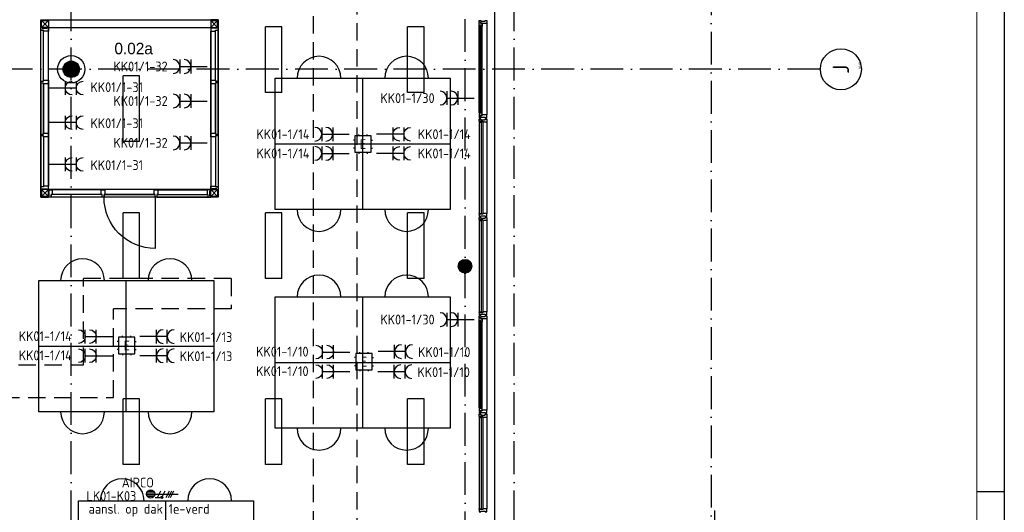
# Model space of a CAD drawing. Header units: millimetres. Extents: x 90707 to 259985, y -1262 to 84291.
# Tile 74 of 75: x 222703 to 240707, y 58708 to 67715. Entities that reach past the tile are written whole.
import ezdxf
from ezdxf.enums import TextEntityAlignment as Align

# ---------------------------------------------------------------- set-up
doc = ezdxf.new("R2010")
doc.units = ezdxf.units.MM
doc.header["$LTSCALE"] = 100
doc.linetypes.add('DASHDOT', pattern=[9, 6, -1.5, 0, -1.5])
doc.linetypes.add('HIDDEN', pattern=[9.525, 6.35, -3.175])
doc.layers.get('0').update_dxf_attribs({"linetype": 'CONTINUOUS'})
for name, color, linetype in [('02-61-70-lijn070', 130, 'CONTINUOUS'), ('AANSLWCD', 3, 'CONTINUOUS'), ('ABNSLWCD_ATTRIB', 2, 'CONTINUOUS'), ('AL$7----_STRAMIEN', 1, 'DASHDOT'), ('AL$8----_HULPLIJNEN', 2, 'CONTINUOUS'), ('AL21----_BUITENWAND', 4, 'CONTINUOUS'), ('AL21K---_ISOLATIE', 1, 'CONTINUOUS'), ('AL28----_KONSTRUKTIE', 3, 'CONTINUOUS'), ('AL31----_BUITENKOZ', 7, 'CONTINUOUS'), ('AL32----_BINNENKOZ', 7, 'CONTINUOUS'), ('ALN-----_BLOCKNAAM', 2, 'CONTINUOUS'), ('ALXAA---_GEWBETON', 12, 'CONTINUOUS'), ('ALXOU---_GLAS', 7, 'CONTINUOUS'), ('ARMATUUR', 8, 'CONTINUOUS'), ('EB62203-_ATTRIB', 2, 'CONTINUOUS'), ('EB62209-_ATTRIB', 2, 'CONTINUOUS'), ('EB63103-_ATTRIB', 2, 'CONTINUOUS'), ('EB6721--_ATTRIB', 2, 'CONTINUOUS'), ('EL62203-_KRACHT-WCD230', 3, 'CONTINUOUS'), ('EL62209-_KRACHT-ASP400', 3, 'CONTINUOUS'), ('EL63103-_LICHT-WCD230V', 3, 'CONTINUOUS'), ('EL6441--_DATACOM', 3, 'CONTINUOUS'), ('EL6721--_GEB-BEH-AUTO', 3, 'CONTINUOUS'), ('LIJN025', 10, 'CONTINUOUS'), ('LIJN050', 90, 'CONTINUOUS'), ('RUIMTEOMTREK', 2, 'CONTINUOUS'), ('TEKST25', 1, 'CONTINUOUS'), ('TEKST35', 50, 'CONTINUOUS'), ('TEKST50', 90, 'CONTINUOUS'), ('VOLGNUMMER', 7, 'CONTINUOUS'), ('W-INSTALLATIE', 8, 'HIDDEN')]:
    doc.layers.add(name, color=color, linetype=linetype)
doc.styles.add('1_8', font='ISO', dxfattribs={"height": 1.8})
doc.styles.add('BURO-035', font='BUROFONT.shx', dxfattribs={"height": 350})
doc.styles.add('ISO', font='ISO.SHX')
doc.styles.add('ROMAND', font='romand')
doc.styles.get("Standard").update_dxf_attribs({"font": 'iso.shx'})

# ---------------------------------------------------------------- blocks, each defined once
blk = doc.blocks.new('ES3W2A')
for p, q in [((1.25, 2), (-1.25, 2)), ((0, 2), (0, -3)), ((1.25, 0), (-1.25, 0))]:
    blk.add_line(p, q)
for centre in [(0, 3.25), (0, 1.25)]:
    blk.add_arc(centre, 1.25, 180, 0)
at = {"style": '1_8'}
for tag, flags, p in [('VERMOGEN', 9, (-2.5, 5)), ('GELIJK', 9, (5, 5)), ('GROEP', 8, (0, 5)), ('SCHAK', 8, (2.5, 5)), ('KAST', 9, (7, 5)), ('TAL', 8, (2.5, 5))]:
    blk.add_attdef(tag, text='', height=1.8, rotation=90, dxfattribs=dict(at, flags=flags)).set_placement(p, align=Align.MIDDLE_CENTER)
at = {"style": '1_8', "width": 0.7, "flags": 8}
blk.add_attdef('DOEL', text='', height=1.8, rotation=90, dxfattribs=at).set_placement((-2.5, 5), align=Align.MIDDLE_LEFT)
at = {"style": '1_8', "flags": 9}
blk.add_attdef('M_CODE', text='', height=1.8, dxfattribs=at).set_placement((0, 0), align=Align.MIDDLE_CENTER)
blk = doc.blocks.new('ES1116A2')
at = {"ltscale": 0.5}
for p, q in [((-1.5, 0.75), (-1.75, 0.75)), ((-0.75, 1.5), (-0.75, 1.75)), ((0.75, 1.5), (0.75, 1.75)), ((1.5, 0.75), (1.75, 0.75)), ((-1.5, -0.75), (-1.75, -0.75)), ((-0.75, -1.5), (-0.75, -1.75)), ((0.75, -1.5), (0.75, -1.75)), ((1.5, -0.75), (1.75, -0.75))]:
    blk.add_line(p, q, dxfattribs=at)
blk.add_lwpolyline([(-1.5, -1.5), (1.5, -1.5), (1.5, 1.5), (-1.5, 1.5)], close=True)
at = {"ltscale": 0.5, "style": '1_8'}
for tag, flags, p in [('VERMOGEN', 9, (-2.5, 3.5)), ('GROEP', 8, (0, 3.5)), ('SCHAK', 8, (2.5, 3.5)), ('KAST', 9, (7, 3.5)), ('DOEL', 8, (-2.5, 0))]:
    blk.add_attdef(tag, text='', height=1.8, rotation=90, dxfattribs=dict(at, flags=flags)).set_placement(p, align=Align.MIDDLE_LEFT)
for tag, flags, p in [('GELIJK', 9, (5, 3.5)), ('TAL', 8, (2.5, 3.5))]:
    blk.add_attdef(tag, text='', height=1.8, rotation=90, dxfattribs=dict(at, flags=flags)).set_placement(p, align=Align.MIDDLE_CENTER)
at = {"ltscale": 0.5, "style": '1_8', "flags": 8}
for tag, p in [('NUMMER', (0, 3)), ('CODE', (0, 0))]:
    blk.add_attdef(tag, text='', height=1.8, dxfattribs=at).set_placement(p, align=Align.MIDDLE)
at = {"ltscale": 0.5, "style": '1_8', "flags": 9}
blk.add_attdef('M_CODE', text='', height=1.8, dxfattribs=at).set_placement((0, 0), align=Align.MIDDLE_CENTER)
blk = doc.blocks.new('tafela')
at = {"layer": '02-61-70-lijn070', "color": 9}
for p, q in [((-1600, -1200), (-1600, 1200)), ((-1600, 1200), (1600, 1200)), ((0, -1200), (0, 1200)), ((1600, 1200), (1600, -1200)), ((-1600, 0), (1600, 0)), ((1600, -1200), (-1600, -1200))]:
    blk.add_line(p, q, dxfattribs=at)
for centre, start, end in [((-800, 1200), 0, 180), ((800, 1200), 0, 180), ((-800, -1200), 180, 0), ((800, -1200), 180, 0)]:
    blk.add_arc(centre, 400, start, end, dxfattribs=at)
blk = doc.blocks.new('A0-GE')
at = {"layer": 'LIJN025'}
blk.add_line((1495, 589), (1500, 589), dxfattribs=at)
blk.add_lwpolyline([(1500, 841), (1500, 0), (0, 0), (0, 841)], close=True, dxfattribs=at)
at = {"layer": 'LIJN050', "const_width": 0.2}
blk.add_lwpolyline([(1495, 836), (25, 836), (25, 5), (1495, 5)], close=True, dxfattribs=at)
at = {"layer": 'TEKST25', "style": 'ROMAND', "width": 2.899115}
blk.add_attdef('STATUS', text='', height=2.5, dxfattribs=at).set_placement((1454, 71.5), (1493, 71.5), align=Align.FIT)
at = {"layer": 'TEKST25', "style": 'ISO'}
for tag, p in [('E', (1455.25, 66)), ('NAAM-E', (1466.75, 66)), ('DATUM-E', (1485, 66)), ('D', (1455.25, 61)), ('NAAM-D', (1466.75, 61)), ('DATUM-D', (1485, 61)), ('C', (1455.25, 56)), ('NAAM-C', (1466.75, 56)), ('DATUM-C', (1485, 56)), ('B', (1455.25, 51)), ('NAAM-B', (1466.75, 51)), ('DATUM-B', (1485, 51)), ('A', (1455.25, 46)), ('NAAM-A', (1466.75, 46)), ('DATUM-A', (1485, 46))]:
    blk.add_attdef(tag, text='', height=2.5, dxfattribs=at).set_placement(p, align=Align.CENTER)
for tag, p in [('DATUM', (1332.75, 36.25)), ('SCHAAL', (1368, 36.25)), ('GETEKEND', (1398.25, 36.25)), ('GECONTOL.', (1433, 36.25)), ('FORMAAT', (1463.25, 28.25))]:
    blk.add_attdef(tag, p, '', height=2.5, dxfattribs=at)
at = {"layer": 'TEKST35', "style": 'ISO'}
for tag, p in [('PROJECT', (1334.5, 72.5)), ('PLAATS', (1334.5, 63.5)), ('INSTALLATIE-REGEL1', (1334.5, 52.5)), ('INSTALLATIE-REGEL2', (1334.5, 43.5))]:
    blk.add_attdef(tag, p, '', height=4, dxfattribs=at)
blk.add_attdef('PROJ.NR.', text='', height=4, dxfattribs=at).set_placement((1481, 23), align=Align.CENTER)
at = {"layer": 'TEKST50', "style": 'ISO'}
blk.add_attdef('FILE-NAAM', text='', height=5, dxfattribs=at).set_placement((1473.5, 7.5), align=Align.CENTER)
blk = doc.blocks.new('ES2X2')
for p, q in [((-0.45, 1.4), (-0.45, 2.6)), ((-0.15, 1.27), (-0.15, 2.73)), ((0.15, 1.27), (0.15, 2.73)), ((0.45, 1.4), (0.45, 2.6)), ((0, 1.25), (0, -3))]:
    blk.add_line(p, q)
at = {"color": 1}
for p, q in [((-0.72, -0.21), (-0.72, 0.11)), ((-0.64, -0.25), (-0.64, 0.15)), ((-0.6, 1.15), (-0.6, 0.35)), ((-0.6, 0.75), (0.6, 0.15)), ((-0.56, -0.25), (-0.56, 0.15)), ((-0.48, -0.21), (-0.48, 0.11)), ((-0.6, -0.05), (0.6, -0.65)), ((-0.6, -0.85), (0.6, -1.45)), ((-0.6, -1.25), (0.6, -1.85)), ((-0.6, -1.65), (0.6, -2.25))]:
    blk.add_line(p, q, dxfattribs=at)
blk.add_circle((0, 2), 0.75)
blk.add_circle((-0.6, -0.05), 0.2, dxfattribs=at)
at = {"style": '1_8'}
for tag, flags, p in [('VERMOGEN', 9, (-2.5, 4.5)), ('GROEP', 8, (0, 4.5)), ('SCHAK', 8, (2.5, 4.5)), ('KAST', 9, (7, 4.5)), ('DOEL', 8, (-2.5, 1))]:
    blk.add_attdef(tag, text='', height=1.8, rotation=90, dxfattribs=dict(at, flags=flags)).set_placement(p, align=Align.MIDDLE_LEFT)
at = {"style": '1_8', "flags": 8}
blk.add_attdef('TAL', text='', height=1.8, rotation=90, dxfattribs=at).set_placement((2.5, 4.5), align=Align.MIDDLE_CENTER)
at = {"style": '1_8', "flags": 9}
blk.add_attdef('M_CODE', text='', height=1.8, dxfattribs=at).set_placement((0, 0), align=Align.MIDDLE_CENTER)
blk = doc.blocks.new('1010')
at = {"layer": 'AL$7----_STRAMIEN', "color": 7, "linetype": 'Continuous'}
blk.add_circle((0, 750), 750, dxfattribs=at)
at = {"layer": 'AL$7----_STRAMIEN', "color": 3, "linetype": 'Continuous'}
blk.add_attdef('STR-NAAM', text='', height=600, rotation=360, dxfattribs=at).set_placement((0, 750), align=Align.MIDDLE)
at = {"layer": 'ALN-----_BLOCKNAAM', "linetype": 'Continuous'}
blk.add_text('1010', height=100, dxfattribs=at).set_placement((0, 0))
blk = doc.blocks.new('A$Cca306792')
at = {"layer": 'ALXAA---_GEWBETON'}
h = blk.add_hatch(dxfattribs=at)
h.set_pattern_fill('GEWPBET', color=8, scale=100, style=0)
h.set_pattern_definition([(0, (-10572.031, 30925.25), (0, 20), [])])
edge = h.paths.add_edge_path()
edge.add_arc((139728, 64470), 125, 0, 360)
at = {"layer": 'AL$7----_STRAMIEN', "color": 1}
blk.add_line((144228, 78659), (144228, 39965), dxfattribs=at)
for points in [[(132528, 39965), (132528, 78659)], [(139728, 41385), (139728, 78659)], [(140628, 39965), (140628, 78659)], [(146222, 68070), (106171, 68070)]]:
    blk.add_lwpolyline(points, dxfattribs=at)
at = {"layer": 'AL$8----_HULPLIJNEN', "color": 8}
blk.add_line((144298, 59140), (144298, 60000), dxfattribs=at)
at = {"layer": 'AL21----_BUITENWAND', "color": 8}
blk.add_line((140268, 77010), (140268, 59390), dxfattribs=at)
blk.add_line((140268, 77010), (140268, 59390), dxfattribs=at)
at = {"layer": 'AL28----_KONSTRUKTIE', "color": 8}
blk.add_circle((139728, 64470), 125, dxfattribs=at)
blk.add_circle((139728, 64470), 125, dxfattribs=at)
at = {"layer": 'AL31----_BUITENKOZ', "color": 8}
for p, q in [((139988, 68961), (140018, 68961)), ((139988, 68928), (139988, 68961)), ((140018, 68961), (140018, 68947)), ((140098, 68947), (140098, 68961)), ((140098, 68961), (140127, 68961)), ((140127, 68961), (140127, 68905)), ((139985, 68915), (139990, 68917)), ((139985, 68872), (139985, 68915)), ((140026, 68872), (139985, 68872)), ((139985, 67282), (139985, 68858)), ((140024, 68928), (139988, 68928)), ((139988, 68872), (140001, 68872)), ((139988, 68855), (139988, 68872)), ((140001, 68855), (139988, 68855)), ((139990, 68917), (139990, 68924)), ((139990, 68924), (140019, 68924)), ((140001, 68872), (140001, 68855)), ((140018, 68947), (140098, 68947)), ((140019, 68924), (140019, 68902)), ((140019, 68902), (140024, 68902)), ((140024, 68914), (140024, 68928)), ((140039, 68914), (140024, 68914)), ((140024, 68902), (140024, 68910)), ((140024, 68910), (140039, 68910)), ((140026, 68855), (140026, 68872)), ((140039, 68858), (140026, 68855)), ((140039, 68905), (140039, 68914)), ((140039, 68910), (140039, 68905)), ((140039, 68905), (140039, 68858)), ((140127, 68905), (140039, 68905)), ((140039, 67282), (140039, 68858)), ((140127, 68905), (140127, 67235)), ((140026, 67267), (139985, 67267)), ((139985, 67267), (139985, 67224)), ((139985, 67224), (139990, 67222)), ((140001, 67284), (139988, 67284)), ((139988, 67284), (139988, 67267)), ((139988, 67267), (140001, 67267)), ((140024, 67212), (139988, 67212)), ((139988, 67212), (139988, 67179)), ((139988, 67179), (140018, 67179)), ((139990, 67222), (139990, 67215)), ((139990, 67215), (140019, 67215)), ((140001, 67267), (140001, 67284)), ((140018, 67179), (140018, 67193)), ((140018, 67193), (140098, 67193)), ((140019, 67215), (140019, 67237)), ((140019, 67237), (140024, 67237)), ((140024, 67237), (140024, 67229)), ((140024, 67229), (140039, 67229)), ((140039, 67226), (140024, 67226)), ((140024, 67226), (140024, 67212)), ((140039, 67282), (140026, 67284)), ((140026, 67284), (140026, 67267)), ((140039, 67235), (140039, 67282)), ((140039, 67229), (140039, 67235)), ((140127, 67235), (140039, 67235)), ((140039, 67235), (140039, 67226)), ((140098, 67193), (140098, 67179)), ((140098, 67179), (140127, 67179)), ((140127, 67179), (140127, 67235)), ((139988, 67105), (139988, 65435)), ((140127, 67105), (140127, 65435)), ((139988, 65305), (139988, 63635)), ((140127, 65305), (140127, 63635)), ((139988, 63561), (140018, 63561)), ((139988, 63528), (139988, 63561)), ((140018, 63561), (140018, 63547)), ((140098, 63547), (140098, 63561)), ((140098, 63561), (140127, 63561)), ((140127, 63561), (140127, 63505)), ((139985, 63515), (139990, 63517)), ((139985, 63472), (139985, 63515)), ((140026, 63472), (139985, 63472)), ((139985, 61882), (139985, 63458)), ((140024, 63528), (139988, 63528)), ((139988, 63472), (140001, 63472)), ((139988, 63455), (139988, 63472)), ((140001, 63455), (139988, 63455)), ((139990, 63517), (139990, 63524)), ((139990, 63524), (140019, 63524)), ((140001, 63472), (140001, 63455)), ((140018, 63547), (140098, 63547)), ((140019, 63524), (140019, 63502)), ((140019, 63502), (140024, 63502)), ((140024, 63514), (140024, 63528)), ((140039, 63514), (140024, 63514)), ((140024, 63502), (140024, 63510)), ((140024, 63510), (140039, 63510)), ((140026, 63455), (140026, 63472)), ((140039, 63458), (140026, 63455)), ((140039, 63505), (140039, 63514)), ((140039, 63510), (140039, 63505)), ((140039, 63505), (140039, 63458)), ((140127, 63505), (140039, 63505)), ((140039, 61882), (140039, 63458)), ((140127, 63505), (140127, 61835)), ((140026, 61867), (139985, 61867)), ((139985, 61867), (139985, 61824)), ((139985, 61824), (139990, 61822)), ((140001, 61884), (139988, 61884)), ((139988, 61884), (139988, 61867)), ((139988, 61867), (140001, 61867)), ((140024, 61812), (139988, 61812)), ((139988, 61812), (139988, 61779)), ((139988, 61779), (140018, 61779)), ((139990, 61822), (139990, 61815)), ((139990, 61815), (140019, 61815)), ((140001, 61867), (140001, 61884)), ((140018, 61779), (140018, 61793)), ((140018, 61793), (140098, 61793)), ((140019, 61815), (140019, 61837)), ((140019, 61837), (140024, 61837)), ((140024, 61837), (140024, 61829)), ((140024, 61829), (140039, 61829)), ((140039, 61826), (140024, 61826)), ((140024, 61826), (140024, 61812)), ((140039, 61882), (140026, 61884)), ((140026, 61884), (140026, 61867)), ((140039, 61835), (140039, 61882)), ((140039, 61829), (140039, 61835)), ((140127, 61835), (140039, 61835)), ((140039, 61835), (140039, 61826)), ((140098, 61793), (140098, 61779)), ((140098, 61779), (140127, 61779)), ((140127, 61779), (140127, 61835)), ((139988, 61705), (139988, 60035)), ((140127, 61705), (140127, 60035))]:
    blk.add_line(p, q, dxfattribs=at)
at = {"layer": 'AL31----_BUITENKOZ', "color": 8, "linetype": 'Continuous'}
for p, q in [((139988, 67122), (139988, 67161)), ((139988, 67161), (139994, 67161)), ((139994, 67161), (140008, 67161)), ((140008, 67161), (140008, 67161)), ((140008, 67161), (140018, 67161)), ((140018, 67161), (140018, 67147)), ((140098, 67147), (140098, 67161)), ((140098, 67161), (140108, 67161)), ((140108, 67161), (140108, 67161)), ((140108, 67161), (140121, 67161)), ((140121, 67161), (140127, 67161)), ((140127, 67161), (140127, 67142)), ((140055, 67122), (139988, 67122)), ((139993, 67117), (139988, 67117)), ((139988, 67117), (139988, 67105)), ((139988, 67105), (140025, 67105)), ((140025, 67122), (139993, 67122)), ((139993, 67122), (139993, 67117)), ((140018, 67147), (140098, 67147)), ((140025, 67105), (140025, 67122)), ((140055, 67105), (140055, 67122)), ((140108, 67105), (140055, 67105)), ((140116, 67105), (140108, 67105)), ((140120, 67105), (140116, 67105)), ((140127, 67105), (140120, 67105)), ((140127, 67142), (140127, 67105)), ((139988, 65423), (139988, 65435)), ((139988, 65435), (140025, 65435)), ((139993, 65423), (139988, 65423)), ((139988, 65418), (139988, 65379)), ((140055, 65418), (139988, 65418)), ((139988, 65379), (139994, 65379)), ((139988, 65322), (139988, 65361)), ((139988, 65361), (139994, 65361)), ((139993, 65418), (139993, 65423)), ((140025, 65418), (139993, 65418)), ((139994, 65379), (140008, 65379)), ((139994, 65361), (140008, 65361)), ((140008, 65379), (140008, 65379)), ((140008, 65379), (140018, 65379)), ((140008, 65361), (140008, 65361)), ((140008, 65361), (140018, 65361)), ((140018, 65379), (140018, 65393)), ((140018, 65393), (140098, 65393)), ((140018, 65361), (140018, 65347)), ((140025, 65435), (140025, 65418)), ((140108, 65435), (140055, 65435)), ((140055, 65435), (140055, 65418)), ((140098, 65393), (140098, 65379)), ((140098, 65379), (140107, 65379)), ((140098, 65347), (140098, 65361)), ((140098, 65361), (140108, 65361)), ((140107, 65379), (140107, 65379)), ((140107, 65379), (140121, 65379)), ((140116, 65435), (140108, 65435)), ((140108, 65361), (140108, 65361)), ((140108, 65361), (140121, 65361)), ((140120, 65435), (140116, 65435)), ((140127, 65435), (140120, 65435)), ((140121, 65379), (140127, 65379)), ((140121, 65361), (140127, 65361)), ((140127, 65398), (140127, 65435)), ((140127, 65379), (140127, 65398)), ((140127, 65361), (140127, 65342)), ((140055, 65322), (139988, 65322)), ((139993, 65317), (139988, 65317)), ((139988, 65317), (139988, 65305)), ((139988, 65305), (140025, 65305)), ((140025, 65322), (139993, 65322)), ((139993, 65322), (139993, 65317)), ((140018, 65347), (140098, 65347)), ((140025, 65305), (140025, 65322)), ((140055, 65305), (140055, 65322)), ((140108, 65305), (140055, 65305)), ((140116, 65305), (140108, 65305)), ((140120, 65305), (140116, 65305)), ((140127, 65305), (140120, 65305)), ((140127, 65342), (140127, 65305)), ((139988, 63623), (139988, 63635)), ((139988, 63635), (140025, 63635)), ((139993, 63623), (139988, 63623)), ((139988, 63618), (139988, 63579)), ((140055, 63618), (139988, 63618)), ((139988, 63579), (139994, 63579)), ((139993, 63618), (139993, 63623)), ((140025, 63618), (139993, 63618)), ((139994, 63579), (140008, 63579)), ((140008, 63579), (140008, 63579)), ((140008, 63579), (140018, 63579)), ((140018, 63579), (140018, 63593)), ((140018, 63593), (140098, 63593)), ((140025, 63635), (140025, 63618)), ((140108, 63635), (140055, 63635)), ((140055, 63635), (140055, 63618)), ((140098, 63593), (140098, 63579)), ((140098, 63579), (140107, 63579)), ((140107, 63579), (140107, 63579)), ((140107, 63579), (140121, 63579)), ((140116, 63635), (140108, 63635)), ((140120, 63635), (140116, 63635)), ((140127, 63635), (140120, 63635)), ((140121, 63579), (140127, 63579)), ((140127, 63598), (140127, 63635)), ((140127, 63579), (140127, 63598)), ((139988, 61722), (139988, 61761)), ((139988, 61761), (139994, 61761)), ((139994, 61761), (140008, 61761)), ((140008, 61761), (140008, 61761)), ((140008, 61761), (140018, 61761)), ((140018, 61761), (140018, 61747)), ((140098, 61747), (140098, 61761)), ((140098, 61761), (140108, 61761)), ((140108, 61761), (140108, 61761)), ((140108, 61761), (140121, 61761)), ((140121, 61761), (140127, 61761)), ((140127, 61761), (140127, 61742)), ((140055, 61722), (139988, 61722)), ((139993, 61717), (139988, 61717)), ((139988, 61717), (139988, 61705)), ((139988, 61705), (140025, 61705)), ((140025, 61722), (139993, 61722)), ((139993, 61722), (139993, 61717)), ((140018, 61747), (140098, 61747)), ((140025, 61705), (140025, 61722)), ((140055, 61705), (140055, 61722)), ((140108, 61705), (140055, 61705)), ((140116, 61705), (140108, 61705)), ((140120, 61705), (140116, 61705)), ((140127, 61705), (140120, 61705)), ((140127, 61742), (140127, 61705)), ((139988, 60023), (139988, 60035)), ((139988, 60035), (140025, 60035)), ((139993, 60023), (139988, 60023)), ((139988, 60018), (139988, 59979)), ((140055, 60018), (139988, 60018)), ((139988, 59979), (139994, 59979)), ((139993, 60018), (139993, 60023)), ((140025, 60018), (139993, 60018)), ((139994, 59979), (140008, 59979)), ((140008, 59979), (140008, 59979)), ((140008, 59979), (140018, 59979)), ((140018, 59979), (140018, 59993)), ((140018, 59993), (140098, 59993)), ((140025, 60035), (140025, 60018)), ((140108, 60035), (140055, 60035)), ((140055, 60035), (140055, 60018)), ((140098, 59993), (140098, 59979)), ((140098, 59979), (140107, 59979)), ((140107, 59979), (140107, 59979)), ((140107, 59979), (140121, 59979)), ((140116, 60035), (140108, 60035)), ((140120, 60035), (140116, 60035)), ((140127, 60035), (140120, 60035)), ((140121, 59979), (140127, 59979)), ((140127, 59998), (140127, 60035)), ((140127, 59979), (140127, 59998))]:
    blk.add_line(p, q, dxfattribs=at)
at = {"layer": 'AL31----_BUITENKOZ', "color": 8}
for points in [[(139988, 68961), (140018, 68961), (140018, 68947), (140098, 68947), (140098, 68961), (140127, 68961), (140127, 68905), (140039, 68905), (140039, 68914), (140024, 68914), (140024, 68928), (139988, 68928)], [(139985, 68915), (139990, 68917), (139990, 68924), (140019, 68924), (140019, 68902), (140024, 68902), (140024, 68910), (140039, 68910), (140039, 68905), (140039, 68858), (140026, 68855), (140026, 68872), (139985, 68872)], [(139988, 68872), (140001, 68872), (140001, 68855), (139988, 68855)], [(139985, 67224), (139990, 67222), (139990, 67215), (140019, 67215), (140019, 67237), (140024, 67237), (140024, 67229), (140039, 67229), (140039, 67235), (140039, 67282), (140026, 67284), (140026, 67267), (139985, 67267)], [(139988, 67267), (140001, 67267), (140001, 67284), (139988, 67284)], [(139988, 67179), (140018, 67179), (140018, 67193), (140098, 67193), (140098, 67179), (140127, 67179), (140127, 67235), (140039, 67235), (140039, 67226), (140024, 67226), (140024, 67212), (139988, 67212)], [(139988, 63561), (140018, 63561), (140018, 63547), (140098, 63547), (140098, 63561), (140127, 63561), (140127, 63505), (140039, 63505), (140039, 63514), (140024, 63514), (140024, 63528), (139988, 63528)], [(139985, 63515), (139990, 63517), (139990, 63524), (140019, 63524), (140019, 63502), (140024, 63502), (140024, 63510), (140039, 63510), (140039, 63505), (140039, 63458), (140026, 63455), (140026, 63472), (139985, 63472)], [(139988, 63472), (140001, 63472), (140001, 63455), (139988, 63455)], [(139985, 61824), (139990, 61822), (139990, 61815), (140019, 61815), (140019, 61837), (140024, 61837), (140024, 61829), (140039, 61829), (140039, 61835), (140039, 61882), (140026, 61884), (140026, 61867), (139985, 61867)], [(139988, 61867), (140001, 61867), (140001, 61884), (139988, 61884)], [(139988, 61779), (140018, 61779), (140018, 61793), (140098, 61793), (140098, 61779), (140127, 61779), (140127, 61835), (140039, 61835), (140039, 61826), (140024, 61826), (140024, 61812), (139988, 61812)]]:
    blk.add_lwpolyline(points, close=True, dxfattribs=at)
for points in [[(139985, 67282), (139985, 68858)], [(140039, 67282), (140039, 68858)], [(140127, 68905), (140127, 67235)], [(139988, 67105), (139988, 65435)], [(140127, 67105), (140127, 65435)], [(139988, 65305), (139988, 63635)], [(140127, 65305), (140127, 63635)], [(139985, 61882), (139985, 63458)], [(140039, 61882), (140039, 63458)], [(140127, 63505), (140127, 61835)], [(139988, 61705), (139988, 60035)], [(140127, 61705), (140127, 60035)]]:
    blk.add_lwpolyline(points, dxfattribs=at)
at = {"layer": 'AL31----_BUITENKOZ', "color": 8, "linetype": 'Continuous'}
for points in [[(139988, 67122), (139988, 67161), (139994, 67161), (140008, 67161), (140008, 67161), (140018, 67161), (140018, 67147), (140098, 67147), (140098, 67161), (140108, 67161), (140108, 67161), (140121, 67161), (140127, 67161), (140127, 67142), (140127, 67105), (140120, 67105), (140116, 67105), (140108, 67105), (140055, 67105), (140055, 67122)], [(140025, 67122), (139993, 67122), (139993, 67117), (139988, 67117), (139988, 67105), (140025, 67105)], [(140025, 65418), (139993, 65418), (139993, 65423), (139988, 65423), (139988, 65435), (140025, 65435)], [(139988, 65418), (139988, 65379), (139994, 65379), (140008, 65379), (140008, 65379), (140018, 65379), (140018, 65393), (140098, 65393), (140098, 65379), (140107, 65379), (140107, 65379), (140121, 65379), (140127, 65379), (140127, 65398), (140127, 65435), (140120, 65435), (140116, 65435), (140108, 65435), (140055, 65435), (140055, 65418)], [(139988, 65322), (139988, 65361), (139994, 65361), (140008, 65361), (140008, 65361), (140018, 65361), (140018, 65347), (140098, 65347), (140098, 65361), (140108, 65361), (140108, 65361), (140121, 65361), (140127, 65361), (140127, 65342), (140127, 65305), (140120, 65305), (140116, 65305), (140108, 65305), (140055, 65305), (140055, 65322)], [(140025, 65322), (139993, 65322), (139993, 65317), (139988, 65317), (139988, 65305), (140025, 65305)], [(140025, 63618), (139993, 63618), (139993, 63623), (139988, 63623), (139988, 63635), (140025, 63635)], [(139988, 63618), (139988, 63579), (139994, 63579), (140008, 63579), (140008, 63579), (140018, 63579), (140018, 63593), (140098, 63593), (140098, 63579), (140107, 63579), (140107, 63579), (140121, 63579), (140127, 63579), (140127, 63598), (140127, 63635), (140120, 63635), (140116, 63635), (140108, 63635), (140055, 63635), (140055, 63618)], [(139988, 61722), (139988, 61761), (139994, 61761), (140008, 61761), (140008, 61761), (140018, 61761), (140018, 61747), (140098, 61747), (140098, 61761), (140108, 61761), (140108, 61761), (140121, 61761), (140127, 61761), (140127, 61742), (140127, 61705), (140120, 61705), (140116, 61705), (140108, 61705), (140055, 61705), (140055, 61722)], [(140025, 61722), (139993, 61722), (139993, 61717), (139988, 61717), (139988, 61705), (140025, 61705)], [(140025, 60018), (139993, 60018), (139993, 60023), (139988, 60023), (139988, 60035), (140025, 60035)], [(139988, 60018), (139988, 59979), (139994, 59979), (140008, 59979), (140008, 59979), (140018, 59979), (140018, 59993), (140098, 59993), (140098, 59979), (140107, 59979), (140107, 59979), (140121, 59979), (140127, 59979), (140127, 59998), (140127, 60035), (140120, 60035), (140116, 60035), (140108, 60035), (140055, 60035), (140055, 60018)]]:
    blk.add_lwpolyline(points, close=True, dxfattribs=at)
at = {"layer": 'AL32----_BINNENKOZ', "color": 8}
for p, q in [((131970, 68786), (132021, 68786)), ((131970, 67852), (131970, 68786)), ((132021, 67869), (132021, 68769)), ((132109, 67869), (132109, 68769)), ((132388, 68016), (132388, 68123)), ((132408, 67980), (132408, 68160)), ((132428, 67958), (132428, 68181)), ((132448, 67943), (132448, 68196)), ((132468, 67932), (132468, 68207)), ((132488, 67925), (132488, 68214)), ((132508, 67921), (132508, 68218)), ((132528, 67920), (132528, 68220)), ((132548, 67921), (132548, 68218)), ((132568, 67925), (132568, 68214)), ((132588, 67932), (132588, 68207)), ((132608, 67943), (132608, 68196)), ((132628, 67958), (132628, 68181)), ((132648, 67980), (132648, 68160)), ((132668, 68016), (132668, 68123)), ((131970, 67852), (132021, 67852)), ((131970, 67819), (131970, 67852)), ((131970, 67819), (131970, 66885)), ((131970, 66885), (131970, 67819)), ((132021, 67819), (131970, 67819)), ((132021, 67852), (132021, 67869)), ((132021, 67869), (132109, 67869)), ((132021, 67802), (132021, 67819)), ((132021, 67802), (132021, 66902)), ((132021, 66902), (132021, 67802)), ((132109, 67802), (132021, 67802)), ((132109, 67869), (132109, 67802)), ((132109, 67802), (132109, 66902)), ((132109, 66902), (132109, 67802)), ((132109, 67802), (132109, 66902)), ((132109, 66902), (132109, 67802)), ((135217, 65918), (135166, 65918)), ((132159, 65729), (132159, 65780))]:
    blk.add_line(p, q, dxfattribs=at)
for points in [[(131970, 68836), (131970, 68975), (132110, 68975)], [(131985, 68836), (131985, 68960), (132110, 68960)], [(131985, 68836), (132110, 68960), (131985, 68960), (132110, 68836), (131985, 68836)], [(135217, 68836), (135217, 68975), (135077, 68975)], [(135202, 68836), (135202, 68960), (135077, 68960)], [(135202, 68836), (135077, 68960), (135202, 68960), (135077, 68836), (135202, 68836)], [(131970, 68836), (131995, 68836), (131995, 68820), (132087, 68820), (132087, 68836), (132109, 68836), (132109, 68769), (132021, 68769), (132021, 68786), (131970, 68786), (131970, 68836)], [(135217, 68836), (135192, 68836), (135192, 68820), (135100, 68820), (135100, 68836), (135078, 68836), (135078, 68769), (135166, 68769), (135166, 68786), (135217, 68786), (135217, 68836)], [(135217, 67853), (135217, 68786)], [(135078, 67870), (135078, 68769)], [(135078, 67870), (135078, 68769)], [(135166, 67870), (135166, 68769)], [(135217, 67820), (135166, 67820), (135166, 67803), (135078, 67803), (135078, 67870), (135166, 67870), (135166, 67853), (135217, 67853), (135217, 67820)], [(135078, 67803), (135078, 66903)], [(135078, 66903), (135078, 67803)], [(135078, 67803), (135078, 66903)], [(135078, 66903), (135078, 67803)], [(135166, 67803), (135166, 66903)], [(135166, 66903), (135166, 67803)], [(135217, 67820), (135217, 66886)], [(135217, 66886), (135217, 67820)], [(131970, 66885), (132021, 66885), (132021, 66902), (132109, 66902), (132109, 66835), (132021, 66835), (132021, 66852), (131970, 66852), (131970, 66885)], [(131970, 66852), (131970, 65918)], [(132021, 66835), (132021, 65935)], [(132109, 66835), (132109, 65935)], [(132109, 66835), (132109, 65935)], [(135217, 66853), (135166, 66853), (135166, 66836), (135078, 66836), (135078, 66903), (135166, 66903), (135166, 66886), (135217, 66886), (135217, 66853)], [(135078, 66836), (135078, 65935)], [(135166, 66836), (135166, 65935)], [(135217, 66853), (135217, 65918)], [(131970, 65868), (131995, 65868), (131995, 65884), (132087, 65884), (132087, 65868), (132109, 65868), (132109, 65935), (132021, 65935), (132021, 65918), (131970, 65918), (131970, 65868)], [(135217, 65868), (135192, 65868), (135192, 65884), (135100, 65884), (135100, 65868), (135078, 65868), (135078, 65935), (135166, 65935), (135166, 65918), (135217, 65918), (135217, 65868)], [(131970, 65869), (131970, 65730), (132110, 65730)], [(131985, 65869), (131985, 65745), (132110, 65745)], [(131985, 65869), (132110, 65745), (131985, 65745), (132110, 65869), (131985, 65869)], [(132109, 65729), (132109, 65754), (132125, 65754), (132125, 65846), (132109, 65846), (132109, 65868), (132176, 65868), (132176, 65780), (132159, 65780), (132159, 65729), (132109, 65729)], [(133094, 65729), (132159, 65729)], [(133077, 65868), (132176, 65868)], [(133077, 65780), (132176, 65780)], [(133094, 65729), (133094, 65780), (133077, 65780), (133077, 65868), (133144, 65868), (133144, 65780), (133127, 65780), (133127, 65729), (133094, 65729)], [(134044, 65780), (133144, 65780)], [(133144, 65780), (134044, 65780)], [(134061, 65729), (134061, 65780), (134044, 65780), (134044, 65868), (134111, 65868), (134111, 65780), (134094, 65780), (134094, 65729), (134061, 65729)], [(134094, 65729), (135027, 65729)], [(134111, 65868), (135010, 65868)], [(134111, 65868), (135010, 65868)], [(134111, 65780), (135010, 65780)], [(135077, 65729), (135077, 65754), (135061, 65754), (135061, 65846), (135077, 65846), (135077, 65868), (135010, 65868), (135010, 65780), (135027, 65780), (135027, 65729), (135077, 65729)], [(135217, 65869), (135217, 65730), (135077, 65730)], [(135202, 65869), (135202, 65745), (135077, 65745)], [(135202, 65869), (135077, 65745), (135202, 65745), (135077, 65869), (135202, 65869)]]:
    blk.add_lwpolyline(points, dxfattribs=at)
for points in [[(131985, 68836), (131985, 68960), (132110, 68960), (132110, 68836)], [(135202, 68836), (135202, 68960), (135077, 68960), (135077, 68836)], [(131985, 65869), (131985, 65745), (132110, 65745), (132110, 65869)], [(134058, 65778), (134058, 65729), (133130, 65729), (133130, 65778)], [(135202, 65869), (135202, 65745), (135077, 65745), (135077, 65869)]]:
    blk.add_lwpolyline(points, close=True, dxfattribs=at)
blk.add_lwpolyline([(134061, 65729), (134061, 64795, -0.414214), (133127, 65729, -0.414214)], format="xyb", dxfattribs=at)
for radius in [250, 150]:
    blk.add_circle((132528, 68070), radius, dxfattribs=at)
at = {"layer": 'ALXAA---_GEWBETON', "color": 8}
for p, q in [((139603, 64465), (139853, 64465)), ((139604, 64485), (139852, 64485)), ((139609, 64505), (139848, 64505)), ((139616, 64525), (139840, 64525)), ((139629, 64545), (139828, 64545)), ((139648, 64565), (139809, 64565)), ((139681, 64585), (139776, 64585)), ((139606, 64445), (139851, 64445)), ((139611, 64425), (139845, 64425)), ((139621, 64405), (139836, 64405)), ((139636, 64385), (139821, 64385)), ((139659, 64365), (139797, 64365)), ((139715, 64345), (139742, 64345))]:
    blk.add_line(p, q, dxfattribs=at)
at = {"layer": 'ALXOU---_GLAS', "color": 8}
for p, q in [((140003, 67269), (140003, 68870)), ((140003, 68870), (140024, 68870)), ((140024, 68870), (140024, 67269)), ((140024, 67269), (140003, 67269)), ((140027, 65420), (140027, 67120)), ((140027, 67120), (140053, 67120)), ((140053, 67120), (140053, 65420)), ((140053, 65420), (140027, 65420)), ((140027, 63620), (140027, 65320)), ((140027, 65320), (140053, 65320)), ((140053, 65320), (140053, 63620)), ((140053, 63620), (140027, 63620)), ((140003, 61869), (140003, 63470)), ((140003, 63470), (140024, 63470)), ((140024, 63470), (140024, 61869)), ((140024, 61869), (140003, 61869)), ((140027, 60020), (140027, 61720)), ((140027, 61720), (140053, 61720)), ((140053, 61720), (140053, 60020)), ((140053, 60020), (140027, 60020))]:
    blk.add_line(p, q, dxfattribs=at)
for points in [[(140024, 67269), (140003, 67269), (140003, 68870), (140024, 68870)], [(140053, 65420), (140027, 65420), (140027, 67120), (140053, 67120)], [(140053, 63620), (140027, 63620), (140027, 65320), (140053, 65320)], [(140024, 61869), (140003, 61869), (140003, 63470), (140024, 63470)], [(140053, 60020), (140027, 60020), (140027, 61720), (140053, 61720)]]:
    blk.add_lwpolyline(points, close=True, dxfattribs=at)
at = {"layer": 'ARMATUUR', "color": 8}
for points in [[(136078, 67645), (136078, 68845)], [(136378, 68845), (136078, 68845)], [(136378, 67645), (136378, 68845)], [(138678, 67645), (138678, 68845)], [(138978, 68845), (138678, 68845)], [(138978, 67645), (138978, 68845)], [(133478, 66752), (133478, 67952)], [(133778, 67952), (133478, 67952)], [(133478, 66752), (133478, 67952)], [(133778, 67952), (133478, 67952)], [(133778, 66752), (133778, 67952)], [(133778, 66752), (133778, 67952)], [(136378, 67645), (136078, 67645)], [(138978, 67645), (138678, 67645)], [(133778, 66752), (133478, 66752)], [(133778, 66752), (133478, 66752)], [(133478, 64245), (133478, 65445)], [(133778, 65445), (133478, 65445)], [(133778, 64245), (133778, 65445)], [(136078, 64245), (136078, 65445)], [(136378, 65445), (136078, 65445)], [(136378, 64245), (136378, 65445)], [(138678, 64245), (138678, 65445)], [(138978, 65445), (138678, 65445)], [(138978, 64245), (138978, 65445)], [(133778, 64245), (133478, 64245)], [(136378, 64245), (136078, 64245)], [(138978, 64245), (138678, 64245)], [(133478, 60845), (133478, 62045)], [(133778, 62045), (133478, 62045)], [(133778, 60845), (133778, 62045)], [(136078, 60845), (136078, 62045)], [(136378, 62045), (136078, 62045)], [(136378, 60845), (136378, 62045)], [(138678, 60845), (138678, 62045)], [(138978, 62045), (138678, 62045)], [(138978, 60845), (138978, 62045)], [(133778, 60845), (133478, 60845)], [(136378, 60845), (136078, 60845)], [(138978, 60845), (138678, 60845)]]:
    blk.add_lwpolyline(points, dxfattribs=at)
at = {"layer": 'RUIMTEOMTREK', "color": 8}
for p, q in [((131970, 65730), (131970, 68975)), ((131970, 68975), (135217, 68975)), ((135217, 68975), (135217, 65730)), ((132110, 65869), (132110, 68836)), ((132110, 68836), (135077, 68836)), ((135077, 68836), (135077, 65869)), ((135217, 65730), (131970, 65730)), ((135077, 65869), (132110, 65869))]:
    blk.add_line(p, q, dxfattribs=at)
at = {"layer": 'AL$7----_STRAMIEN', "xscale": 0.5, "yscale": 0.5, "zscale": 0.5, "rotation": 90}
blk.add_blockref('1010', (146976, 68070), dxfattribs=at).add_auto_attribs({'STR-NAAM': 'J'})
at = {"layer": 'AL21K---_ISOLATIE', "color": 8, "style": 'BURO-035'}
blk.add_text('0.02a', height=210, dxfattribs=at).set_placement((133317, 68345))
at = {"layer": 'VOLGNUMMER', "color": 252, "linetype": 'ByBlock'}
for tag, p in [('0.28', (16187, 74214)), ('0.17', (62961, 72994)), ('0.16', (78893, 73105)), ('0.29', (35887, 72529)), ('0.18', (53124, 64542)), ('0.701', (85482, 63517)), ('0.30', (29366, 63128)), ('0.32', (36092, 63166)), ('0.12', (90689, 63024)), ('0.29A', (33165, 62745)), ('0.30', (38191, 61494)), ('0.27', (17657, 61363)), ('0.19', (61479, 61433)), ('0.14', (89762, 60088)), ('0.33', (45869, 59450)), ('0.15', (73454, 57402)), ('0.25', (28058, 57013)), ('0.801', (112714, 57073)), ('0.18A', (61029, 56759)), ('0.26A', (36299, 54851)), ('0.20', (60895, 53506)), ('0.800', (90980, 50804)), ('0.25A', (73288, 48435)), ('0.21', (58702, 48178)), ('0.300', (94483, 48257)), ('0.24', (35041, 47783)), ('0.102', (87631, 47613)), ('0.203', (95795, 46197)), ('0.26', (18559, 46119)), ('0.802', (68387, 42721)), ('0.204', (95497, 42149)), ('0.07B', (66790, 38909)), ('0.702', (95327, 36513))]:
    blk.add_attdef(tag, text='', height=250, dxfattribs=at).set_placement(p, align=Align.MIDDLE_CENTER)
at = {"layer": 'VOLGNUMMER', "color": 8, "linetype": 'ByBlock'}
blk.add_attdef('0.600', text='', height=250, dxfattribs=at).set_placement((96800, 48300), align=Align.MIDDLE_CENTER)

msp = doc.modelspace()

# ---------------------------------------------------------------- linework, layer by layer
at = {"layer": 'W-INSTALLATIE', "ltscale": 0.5}
for p, q in [((228868, 69080), (228868, 48910)), ((228068, 67780), (228068, 49410)), ((226568, 62980), (223868, 62980)), ((223868, 61405), (223868, 62980)), ((226568, 62980), (226568, 62430)), ((226568, 62430), (224418, 62430)), ((224418, 60805), (224418, 62430)), ((208868, 61405), (223868, 61405)), ((208568, 60805), (224418, 60805))]:
    msp.add_line(p, q, dxfattribs=at)

# ---------------------------------------------------------------- block references
at = {"xscale": 100, "yscale": 100, "zscale": 100}
msp.add_blockref('A0-GE', (90707, 191), dxfattribs=at)
at = {"layer": '02-61-70-lijn070'}
for p in [(228977, 65445), (224652, 61745), (228977, 61445), (225377, 57720)]:
    msp.add_blockref('tafela', p, dxfattribs=at)
at = {"layer": 'AANSLWCD'}
ref = msp.add_blockref('ES3W2A', (225833, 66859), dxfattribs=dict(at, xscale=100, yscale=100, zscale=100, rotation=90))
ref.add_attrib('GROEP', 'KK01/1-32', dxfattribs={"layer": 'ABNSLWCD_ATTRIB', "color": 1, "height": 180, "style": '1_8', "flags": 8}).set_placement((225408, 66859), align=Align.MIDDLE_RIGHT)
ref = msp.add_blockref('ES3W2A', (223537, 66464), dxfattribs=dict(at, xscale=-100, yscale=100, zscale=100, rotation=270))
ref.add_attrib('GROEP', 'KK01/1-31', dxfattribs={"layer": 'ABNSLWCD_ATTRIB', "color": 1, "height": 180, "style": '1_8', "flags": 8}).set_placement((224959, 66480), align=Align.MIDDLE_RIGHT)
ref = msp.add_blockref('ES3W2A', (225833, 66228), dxfattribs=dict(at, xscale=100, yscale=100, zscale=100, rotation=90))
ref.add_attrib('GROEP', 'KK01/1-32', dxfattribs={"layer": 'ABNSLWCD_ATTRIB', "color": 1, "height": 180, "style": '1_8', "flags": 8}).set_placement((225408, 66228), align=Align.MIDDLE_RIGHT)
ref = msp.add_blockref('ES3W2A', (230715, 66281), dxfattribs=dict(at, xscale=100, yscale=100, zscale=100, rotation=90))
ref.add_attrib('GROEP', 'KK01-1/30', dxfattribs={"layer": 'ABNSLWCD_ATTRIB', "color": 1, "height": 180, "style": '1_8', "flags": 8}).set_placement((230290, 66281), align=Align.MIDDLE_RIGHT)
ref = msp.add_blockref('ES3W2A', (223537, 65833), dxfattribs=dict(at, xscale=-100, yscale=100, zscale=100, rotation=270))
ref.add_attrib('GROEP', 'KK01/1-31', dxfattribs={"layer": 'ABNSLWCD_ATTRIB', "color": 1, "height": 180, "style": '1_8', "flags": 8}).set_placement((224959, 65821), align=Align.MIDDLE_RIGHT)
ref = msp.add_blockref('ES3W2A', (225833, 65463), dxfattribs=dict(at, xscale=100, yscale=100, zscale=100, rotation=90))
ref.add_attrib('GROEP', 'KK01/1-32', dxfattribs={"layer": 'ABNSLWCD_ATTRIB', "color": 1, "height": 180, "style": '1_8', "flags": 8}).set_placement((225408, 65463), align=Align.MIDDLE_RIGHT)
ref = msp.add_blockref('ES3W2A', (223537, 65068), dxfattribs=dict(at, xscale=-100, yscale=100, zscale=100, rotation=270))
ref.add_attrib('GROEP', 'KK01/1-31', dxfattribs={"layer": 'ABNSLWCD_ATTRIB', "color": 1, "height": 180, "style": '1_8', "flags": 8}).set_placement((224959, 65056), align=Align.MIDDLE_RIGHT)
ref = msp.add_blockref('ES3W2A', (230715, 62232), dxfattribs=dict(at, xscale=100, yscale=100, zscale=100, rotation=90))
ref.add_attrib('GROEP', 'KK01-1/30', dxfattribs={"layer": 'ABNSLWCD_ATTRIB', "color": 1, "height": 180, "style": '1_8', "flags": 8}).set_placement((230290, 62232), align=Align.MIDDLE_RIGHT)
at = {"layer": 'EL62203-_KRACHT-WCD230'}
ref = msp.add_blockref('ES3W2A', (224102, 61920), dxfattribs=dict(at, xscale=-100, yscale=100, zscale=100, rotation=90))
ref.add_attrib('GROEP', 'KK01-1/14', dxfattribs={"layer": 'EB62203-_ATTRIB', "color": 1, "height": 180, "style": '1_8', "flags": 8}).set_placement((222687, 61927), align=Align.MIDDLE_LEFT)
ref = msp.add_blockref('ES3W2A', (225202, 61920), dxfattribs=dict(at, xscale=100, yscale=100, zscale=100, rotation=270))
ref.add_attrib('GROEP', 'KK01-1/13', dxfattribs={"layer": 'EB62203-_ATTRIB', "color": 1, "height": 180, "style": '1_8', "flags": 8}).set_placement((225630, 61911), align=Align.MIDDLE_LEFT)
ref = msp.add_blockref('ES3W2A', (228442, 61638), dxfattribs=dict(at, xscale=-100, yscale=100, zscale=100, rotation=90))
ref.add_attrib('GROEP', 'KK01-1/10', dxfattribs={"layer": 'EB62203-_ATTRIB', "color": 1, "height": 180, "style": '1_8', "flags": 8}).set_placement((227027, 61645), align=Align.MIDDLE_LEFT)
ref = msp.add_blockref('ES3W2A', (229559, 61646), dxfattribs=dict(at, xscale=100, yscale=100, zscale=100, rotation=270))
ref.add_attrib('GROEP', 'KK01-1/10', dxfattribs={"layer": 'EB62203-_ATTRIB', "color": 1, "height": 180, "style": '1_8', "flags": 8}).set_placement((229987, 61637), align=Align.MIDDLE_LEFT)
ref = msp.add_blockref('ES3W2A', (224102, 61570), dxfattribs=dict(at, xscale=-100, yscale=100, zscale=100, rotation=90))
ref.add_attrib('GROEP', 'KK01-1/14', dxfattribs={"layer": 'EB62203-_ATTRIB', "color": 1, "height": 180, "style": '1_8', "flags": 8}).set_placement((222687, 61577), align=Align.MIDDLE_LEFT)
ref = msp.add_blockref('ES3W2A', (225202, 61570), dxfattribs=dict(at, xscale=100, yscale=100, zscale=100, rotation=270))
ref.add_attrib('GROEP', 'KK01-1/13', dxfattribs={"layer": 'EB62203-_ATTRIB', "color": 1, "height": 180, "style": '1_8', "flags": 8}).set_placement((225630, 61561), align=Align.MIDDLE_LEFT)
ref = msp.add_blockref('ES3W2A', (228442, 61280), dxfattribs=dict(at, xscale=-100, yscale=100, zscale=100, rotation=90))
ref.add_attrib('GROEP', 'KK01-1/10', dxfattribs={"layer": 'EB62203-_ATTRIB', "color": 1, "height": 180, "style": '1_8', "flags": 8}).set_placement((227027, 61287), align=Align.MIDDLE_LEFT)
ref = msp.add_blockref('ES3W2A', (229549, 61279), dxfattribs=dict(at, xscale=100, yscale=100, zscale=100, rotation=270))
ref.add_attrib('GROEP', 'KK01-1/10', dxfattribs={"layer": 'EB62203-_ATTRIB', "color": 1, "height": 180, "style": '1_8', "flags": 8}).set_placement((229977, 61270), align=Align.MIDDLE_LEFT)
at = {"layer": 'EL62209-_KRACHT-ASP400'}
ref = msp.add_blockref('ES2X2', (225298, 59041, 1050), dxfattribs=dict(at, xscale=100, yscale=100, zscale=100, rotation=90))
ref.add_attrib('DOEL', 'AIRCO', dxfattribs={"layer": 'EB62209-_ATTRIB', "color": 1, "height": 180, "style": '1_8', "flags": 8}).set_placement((225156, 59252, 1050), align=Align.MIDDLE_RIGHT)
ref.add_attrib('GROEP', 'LK01-K03', dxfattribs={"layer": 'EB62209-_ATTRIB', "color": 1, "height": 180, "style": '1_8', "flags": 8}).set_placement((224835, 59005, 1050), align=Align.MIDDLE_RIGHT)
ref.add_attrib('SCHAK', 'aansl. op dak 1e-verd', dxfattribs={"layer": 'EB62209-_ATTRIB', "color": 1, "height": 180, "style": '1_8', "flags": 8}).set_placement((226177, 58770, 1050), align=Align.MIDDLE_RIGHT)
at = {"layer": 'EL63103-_LICHT-WCD230V'}
ref = msp.add_blockref('ES3W2A', (228427, 65620), dxfattribs=dict(at, xscale=100, yscale=100, zscale=100, rotation=90))
ref.add_attrib('GROEP', 'KK01-1/14', dxfattribs={"layer": 'EB63103-_ATTRIB', "color": 1, "height": 180, "style": '1_8', "flags": 8}).set_placement((228002, 65620), align=Align.MIDDLE_RIGHT)
ref = msp.add_blockref('ES3W2A', (229527, 65620), dxfattribs=dict(at, xscale=-100, yscale=100, zscale=100, rotation=270))
ref.add_attrib('GROEP', 'KK01-1/14', dxfattribs={"layer": 'EB63103-_ATTRIB', "color": 1, "height": 180, "style": '1_8', "flags": 8}).set_placement((230952, 65620), align=Align.MIDDLE_RIGHT)
ref = msp.add_blockref('ES3W2A', (228427, 65270), dxfattribs=dict(at, xscale=100, yscale=100, zscale=100, rotation=90))
ref.add_attrib('GROEP', 'KK01-1/14', dxfattribs={"layer": 'EB63103-_ATTRIB', "color": 1, "height": 180, "style": '1_8', "flags": 8}).set_placement((228002, 65270), align=Align.MIDDLE_RIGHT)
ref = msp.add_blockref('ES3W2A', (229527, 65270), dxfattribs=dict(at, xscale=-100, yscale=100, zscale=100, rotation=270))
ref.add_attrib('GROEP', 'KK01-1/14', dxfattribs={"layer": 'EB63103-_ATTRIB', "color": 1, "height": 180, "style": '1_8', "flags": 8}).set_placement((230952, 65270), align=Align.MIDDLE_RIGHT)
at = {"layer": 'EL6441--_DATACOM'}
msp.add_blockref('A$Cca306792', (91118, -1262), dxfattribs=at)
at = {"layer": 'EL6721--_GEB-BEH-AUTO'}
ref = msp.add_blockref('ES1116A2', (228981, 65440), dxfattribs=dict(at, xscale=100, yscale=100, zscale=100))
ref.add_attrib('CODE', 'E', dxfattribs={"layer": 'EB6721--_ATTRIB', "color": 1, "height": 180, "style": '1_8', "flags": 8}).set_placement((228981, 65440), align=Align.MIDDLE)
ref = msp.add_blockref('ES1116A2', (224660, 61757), dxfattribs=dict(at, xscale=100, yscale=100, zscale=100))
ref.add_attrib('CODE', 'E', dxfattribs={"layer": 'EB6721--_ATTRIB', "color": 1, "height": 180, "style": '1_8', "flags": 8}).set_placement((224660, 61757), align=Align.MIDDLE)
ref = msp.add_blockref('ES1116A2', (229000, 61462), dxfattribs=dict(at, xscale=100, yscale=100, zscale=100))
ref.add_attrib('CODE', 'E', dxfattribs={"layer": 'EB6721--_ATTRIB', "color": 1, "height": 180, "style": '1_8', "flags": 8}).set_placement((229000, 61462), align=Align.MIDDLE)

doc.saveas('drawing.dxf')
